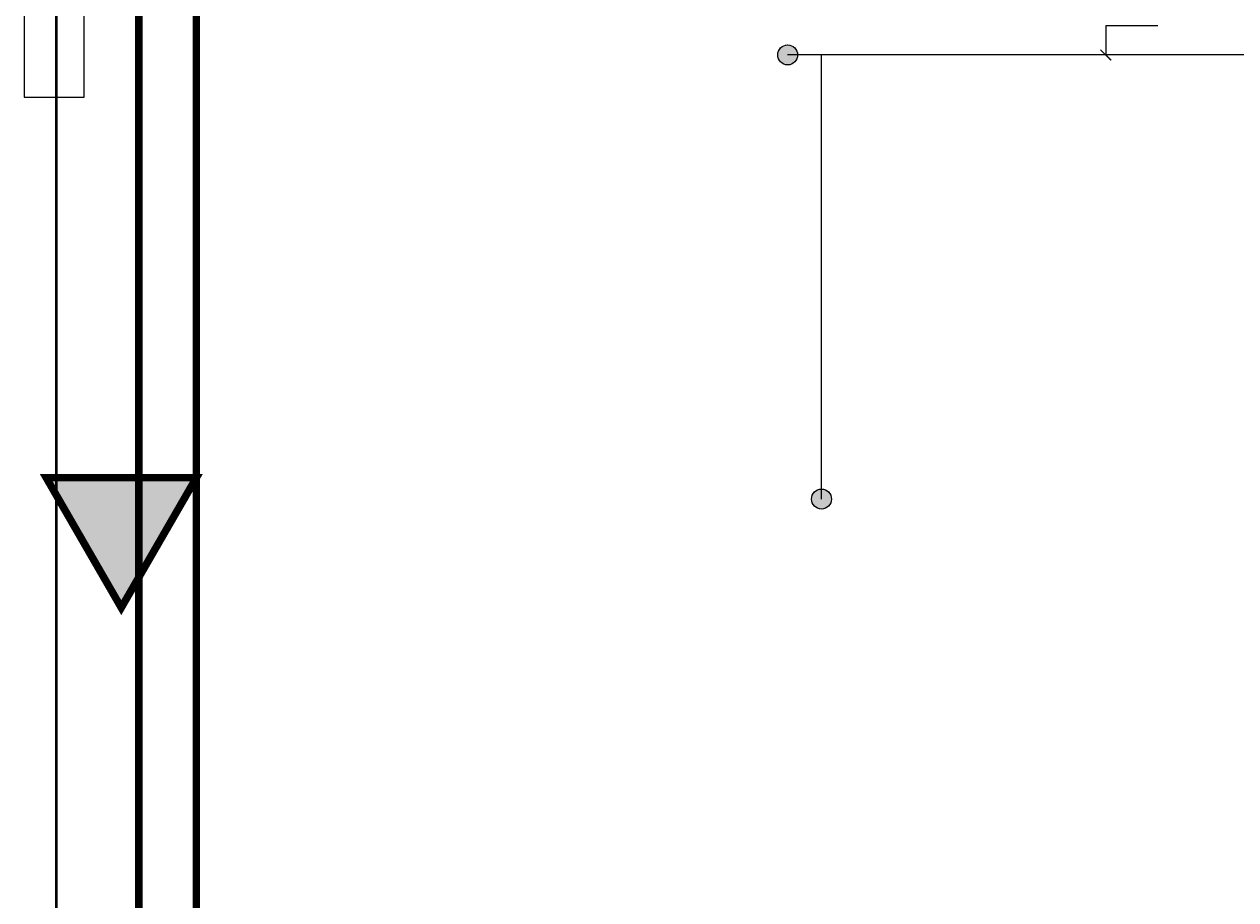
# Model space of a CAD drawing. Header units: millimetres. Extents: x 78245 to 370331, y -43659 to 214111.
# Tile 9 of 64: x 125767 to 149970, y 49017 to 66510. Entities that reach past the tile are written whole.
import ezdxf
from ezdxf.lldxf.tags import DXFTag

# ---------------------------------------------------------------- set-up
doc = ezdxf.new("R2010")
doc.units = ezdxf.units.MM
doc.header["$LTSCALE"] = 100
doc.layers.add('B--L82--_INVENTARIS', color=7, linetype='Continuous', lineweight=0)
for name, color, linetype in [('T--L90--_Terrein', 7, 'Continuous'), ('T--L9052_1988_HWA_VERVALLEN', 9, 'HEMELWATER_AFVOER'), ('T--L9052_1988_Persriool_HPE', 200, 'PERSLEIDING'), ('T--L9054--_GASLEIDING', 82, 'GAS_LINE'), ('T--WL9052--_Riolering', 200, 'VUIL_WATER_AFVOER')]:
    doc.layers.add(name, color=color, linetype=linetype)
doc.layers.add('T--WL9052--_Persriool', color=7, linetype='PERSLEIDING', true_color=0x9d622b)
doc.styles.add('MtXpl_Calibri', font='calibri.ttf')
doc.styles.get("Standard").update_dxf_attribs({"font": 'arial.ttf'})
tags = doc.linetypes.add('GAS_LINE', pattern='A,12.7,-5.08,["GAS",Standard,S=2.54,R=0,X=-2.54,Y=-1.27],-6.35', length=24.13).pattern_tags.tags
tags[6] = DXFTag(74, 10)
tags = doc.linetypes.add('HEMELWATER_AFVOER', pattern='A,12.7,-5.08,["HWA",Standard,S=2.54,R=0,X=-2.54,Y=-1.27],-7.62', length=25.4).pattern_tags.tags
tags[6] = DXFTag(74, 10)
tags = doc.linetypes.add('PERSLEIDING', pattern='A,12.7,-5.08,["HPE",Standard,S=2.54,R=0,X=-2.54,Y=-1.27],-7.62', length=25.4).pattern_tags.tags
tags[6] = DXFTag(74, 10)
tags = doc.linetypes.add('VUIL_WATER_AFVOER', pattern='A,12.7,-5.08,["VWA",Standard,S=2.54,R=0,X=-2.54,Y=-1.27],-7.62', length=25.4).pattern_tags.tags
tags[6] = DXFTag(74, 10)

# ---------------------------------------------------------------- blocks, each defined once
blk = doc.blocks.new('Gasleiding Strukton 22-01-2021')
at = {"layer": 'T--L9054--_GASLEIDING'}
h = blk.add_hatch(color=256, dxfattribs=at)
edge = h.paths.add_edge_path()
edge.add_arc((20132, 549), 199, 0, 360)
h = blk.add_hatch(color=256, dxfattribs=at)
edge = h.paths.add_edge_path()
edge.add_arc((20808, -8325), 199, 0, 360)
at = {"layer": 'T--L9054--_GASLEIDING', "color": 1}
for p, q in [((27525, 1133), (26487, 1133)), ((26487, 1133), (26487, 549)), ((26591, 444), (26382, 653))]:
    blk.add_line(p, q, dxfattribs=at)
at = {"layer": 'T--L9054--_GASLEIDING'}
for p, q in [((40633, 549), (20132, 549)), ((20808, -8325), (20808, 549))]:
    blk.add_line(p, q, dxfattribs=at)
for centre in [(20132, 549), (20808, -8325)]:
    blk.add_circle(centre, 199, dxfattribs=at)
blk = doc.blocks.new('Container voor briketten')
at = {"layer": 'B--L82--_INVENTARIS', "color": 5}
for p, q in [((1200, 2500), (0, 2500)), ((0, 2500), (0, 0)), ((1200, 0), (1200, 2500)), ((0, 0), (1200, 0))]:
    blk.add_line(p, q, dxfattribs=at)
at = {"layer": 'B--L82--_INVENTARIS', "style": 'MtXpl_Calibri'}
for s, p in [('Container voor', (107, 1986)), ('briketten', (103, 1812))]:
    blk.add_text(s, height=100, dxfattribs=at).set_placement(p)

msp = doc.modelspace()

# ---------------------------------------------------------------- hatches: boundary and pattern name
at = {"layer": 'T--L9054--_GASLEIDING'}
h = msp.add_hatch(color=256, dxfattribs=at)
edge = h.paths.add_edge_path()
edge.add_arc((141018.134, 65896.68), 199.479, 0, 360)
h = msp.add_hatch(color=256, dxfattribs=at)
edge = h.paths.add_edge_path()
edge.add_arc((141694.061, 57023.247), 199.479, 0, 360)
at = {"layer": 'T--WL9052--_Riolering', "true_color": 0x9c6b30}
msp.add_hatch(color=35, dxfattribs=at).paths.add_polyline_path([(129206.197, 57450.816), (126206.197, 57450.816), (127706.197, 54852.739)])

# ---------------------------------------------------------------- linework, layer by layer
at = {"layer": 'T--L9052_1988_HWA_VERVALLEN', "const_width": 100}
msp.add_lwpolyline([(149659.756, 145331.83), (149659.756, 128683.244), (148405.283, 127553.063), (130597.336, 127553.063), (129226.118, 126075.911), (129226.118, 35293.464), (127681.63, 33834.953)], dxfattribs=at)
at = {"layer": 'T--L9052_1988_Persriool_HPE', "const_width": 50}
msp.add_lwpolyline([(126410, 70031.812), (126410, 56571.812), (126410, 55111.812), (126410, 43121.812, 0.414213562), (133910, 35621.812), (188840, 35621.812), (188840, 35621.812), (190130, 35621.812), (279290, 35621.812, 0.414213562), (286790, 43121.812), (286790, 73371.812), (286790, 74731.812), (286790, 144391.812, -0.414213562), (294290, 151891.812), (315030, 151891.812), (316510, 151891.812), (361440, 151891.812)], format="xyb", dxfattribs=at)
at = {"layer": 'T--L9054--_GASLEIDING', "color": 1}
for p, q in [((148411.867, 66480.757), (147373.098, 66480.757)), ((147373.098, 66480.757), (147373.098, 65896.68)), ((147477.669, 65792.109), (147268.527, 66001.251))]:
    msp.add_line(p, q, dxfattribs=at)
at = {"layer": 'T--L9054--_GASLEIDING'}
for p, q in [((161519.769, 65896.68), (141018.134, 65896.68)), ((141694.061, 57023.247), (141694.061, 65896.68))]:
    msp.add_line(p, q, dxfattribs=at)
for centre in [(141018.134, 65896.68), (141694.061, 57023.247)]:
    msp.add_circle(centre, 199.479, dxfattribs=at)
at = {"layer": 'T--WL9052--_Persriool', "color": 35, "true_color": 0x9c6b30, "const_width": 150}
msp.add_lwpolyline([(128057.697, 66835.239), (128057.697, 42870.239, 0.388626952), (130292.845, 40212.377), (272355.998, 39744.066, 0.274908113), (277252.643, 42870.239), (277540.197, 88718.739)], format="xyb", dxfattribs=at)
at = {"layer": 'T--WL9052--_Riolering', "const_width": 150}
msp.add_lwpolyline([(129706.197, 41370.239), (129206.197, 41870.239), (129206.197, 126573.852), (129706.197, 127073.852), (142206.197, 127073.852), (149345.197, 134212.852), (149345.197, 138213.258)], dxfattribs=at)
at = {"layer": 'T--WL9052--_Riolering', "color": 35, "const_width": 150}
msp.add_lwpolyline([(129206.197, 57450.816), (126206.197, 57450.816), (127706.197, 54852.739), (129206.197, 57450.816)], dxfattribs=at)

# ---------------------------------------------------------------- block references
at = {"layer": 'T--L90--_Terrein'}
msp.add_blockref('Container voor briketten', (125767.478, 65055.805), dxfattribs=at)
at = {"layer": 'T--L9054--_GASLEIDING', "linetype": 'Continuous'}
msp.add_blockref('Gasleiding Strukton 22-01-2021', (120886.416, 65347.858), dxfattribs=at)

doc.saveas('drawing.dxf')
